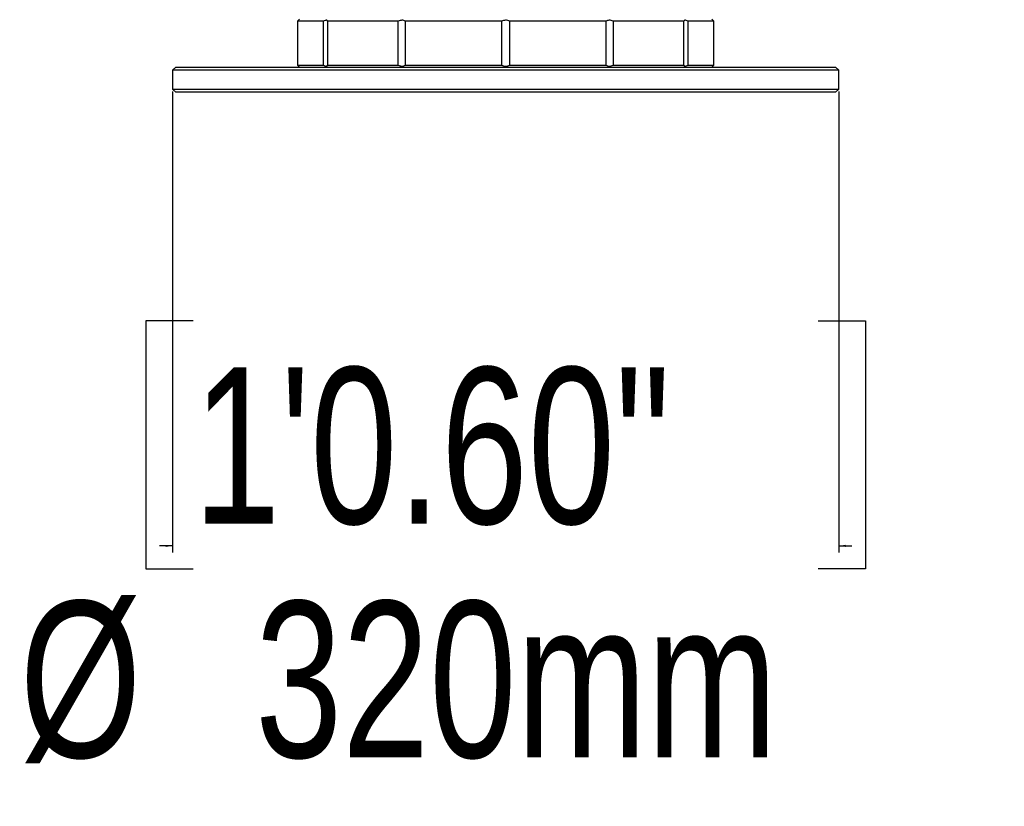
# Model space of a CAD drawing. Header units: millimetres. Extents: x 20 to 26059, y 28 to 17777.
# Tile 60 of 72: x 22093 to 23039, y 1572 to 2327. Entities that reach past the tile are written whole.
import ezdxf

# ---------------------------------------------------------------- set-up
doc = ezdxf.new("R2010")
doc.units = ezdxf.units.MM
doc.header["$LTSCALE"] = 2
doc.layers.add('COMPONENT_GEOMETRY', color=7, linetype='Continuous')
doc.styles.add('SLDTEXTSTYLE0', font='TXT', dxfattribs={"width": 0.75})
doc.dimstyles.new('SLDDIMSTYLE2', dxfattribs={"dimtxt": 150, "dimasz": 6.604, "dimexe": 0, "dimexo": 0.0625, "dimgap": 37.5, "dimtad": 0, "dimtih": 1, "dimtoh": 1, "dimdec": 1, "dimrnd": 1e-09, "dimzin": 12, "dimdsep": 46, "dimtxsty": 'SLDTEXTSTYLE0', "dimsah": 1, "dimcen": 0.09, "dimadec": 0, "dimazin": 3, "dimtfac": 1, "dimtdec": 1, "dimtmove": 0, "dimatfit": 0, "dimfxl": 1, "dimfrac": 2, "dimtolj": 1, "dimtzin": 12, "dimarcsym": 0})

# ---------------------------------------------------------------- blocks, each defined once
blk = doc.blocks.new('_D_5')
at = {"layer": 'COMPONENT_GEOMETRY', "color": 7}
for p, q in [((22239.5, 2257.79), (22239.5, 1815.38)), ((22879.5, 2257.79), (22879.5, 1815.38)), ((22259.39, 2037.77), (22213.69, 2037.77)), ((22213.69, 2037.77), (22213.69, 1799.64)), ((22859.6, 2037.77), (22905.3, 2037.77)), ((22905.3, 2037.77), (22905.3, 1799.64)), ((22239.5, 1821.73), (22226.8, 1821.73)), ((22879.5, 1821.73), (22892.2, 1821.73)), ((22213.69, 1799.64), (22259.39, 1799.64)), ((22905.3, 1799.64), (22859.6, 1799.64))]:
    blk.add_line(p, q, dxfattribs=at)
for points in [[(22239.5, 1821.73), (22232.89, 1822.74), (22232.89, 1820.71)], [(22879.5, 1821.73), (22886.1, 1820.71), (22886.1, 1822.74)]]:
    blk.add_solid(points, dxfattribs=at)
at = {"layer": 'COMPONENT_GEOMETRY', "color": 7, "char_height": 150, "attachment_point": 1, "style": 'SLDTEXTSTYLE0'}
for s, insert in [('1\'0.60"', (22259.39, 1993)), ('%%c', (22092.64, 1768.58)), ('320mm', (22318.86, 1768.58))]:
    blk.add_mtext(s, dxfattribs=dict(at, insert=insert))

msp = doc.modelspace()

# ---------------------------------------------------------------- linework, layer by layer
at = {"color": 7, "linetype": 'Continuous', "lineweight": 25}
for p, q in [((22361.5, 2327.33), (22360.49, 2326.31)), ((22758.51, 2326.31), (22757.5, 2327.33)), ((22384.42, 2325.33), (22359.53, 2325.33)), ((22359.53, 2325.33), (22359.53, 2283.33)), ((22384.42, 2283.33), (22384.42, 2325.33)), ((22456.22, 2325.33), (22388.23, 2325.33)), ((22388.23, 2325.33), (22388.23, 2283.33)), ((22456.22, 2283.33), (22456.22, 2325.33)), ((22555.69, 2325.33), (22462.81, 2325.33)), ((22462.81, 2325.33), (22462.81, 2283.33)), ((22555.69, 2283.33), (22555.69, 2325.33)), ((22656.18, 2325.33), (22563.3, 2325.33)), ((22563.3, 2325.33), (22563.3, 2283.33)), ((22656.18, 2283.33), (22656.18, 2325.33)), ((22730.77, 2325.33), (22662.77, 2325.33)), ((22662.77, 2325.33), (22662.77, 2283.33)), ((22730.77, 2283.33), (22730.77, 2325.33)), ((22759.46, 2325.33), (22734.57, 2325.33)), ((22734.57, 2325.33), (22734.57, 2283.33)), ((22759.46, 2283.33), (22759.46, 2325.33)), ((22242.5, 2281.33), (22239.5, 2278.33)), ((22242.5, 2281.33), (22335.34, 2281.33)), ((22335.34, 2281.33), (22876.5, 2281.33)), ((22359.53, 2283.33), (22384.42, 2283.33)), ((22360.49, 2282.34), (22361.5, 2281.33)), ((22388.23, 2283.33), (22456.22, 2283.33)), ((22462.81, 2283.33), (22555.69, 2283.33)), ((22563.3, 2283.33), (22656.18, 2283.33)), ((22662.77, 2283.33), (22730.77, 2283.33)), ((22734.57, 2283.33), (22759.46, 2283.33)), ((22757.5, 2281.33), (22758.51, 2282.34)), ((22879.5, 2278.33), (22876.5, 2281.33)), ((22239.5, 2278.33), (22239.5, 2260.33)), ((22333.22, 2278.33), (22239.5, 2278.33)), ((22879.5, 2278.33), (22333.22, 2278.33)), ((22879.5, 2260.33), (22879.5, 2278.33)), ((22239.5, 2260.33), (22242.5, 2257.33)), ((22239.5, 2260.33), (22333.22, 2260.33)), ((22335.34, 2257.33), (22242.5, 2257.33)), ((22333.22, 2260.33), (22879.5, 2260.33)), ((22876.5, 2257.33), (22335.34, 2257.33)), ((22876.5, 2257.33), (22879.5, 2260.33))]:
    msp.add_line(p, q, dxfattribs=at)
for points, knots in [([(22359.53, 2325.33), (22359.81, 2325.61), (22360.35, 2326.18), (22360.44, 2326.27), (22360.49, 2326.31)], [0, 0, 0, 0, 0.509009, 1, 1, 1, 1]), ([(22388.23, 2325.33), (22388.17, 2325.6), (22388.04, 2326.16), (22387.21, 2326.41), (22385.96, 2326.14), (22384.95, 2325.61), (22384.42, 2325.33)], [0, 0, 0, 0, 0.25434, 0.510225, 0.74435, 1, 1, 1, 1]), ([(22462.81, 2325.33), (22462.44, 2325.6), (22461.69, 2326.16), (22460.01, 2326.41), (22458.1, 2326.14), (22456.86, 2325.61), (22456.22, 2325.33)], [0, 0, 0, 0, 0.25434, 0.510225, 0.74435, 1, 1, 1, 1]), ([(22563.3, 2325.33), (22562.72, 2325.6), (22561.54, 2326.16), (22559.47, 2326.41), (22557.41, 2326.14), (22556.28, 2325.61), (22555.69, 2325.33)], [0, 0, 0, 0, 0.25434, 0.510225, 0.74435, 1, 1, 1, 1]), ([(22662.77, 2325.33), (22662.13, 2325.6), (22660.84, 2326.16), (22658.93, 2326.41), (22657.28, 2326.14), (22656.56, 2325.61), (22656.18, 2325.33)], [0, 0, 0, 0, 0.25434, 0.510225, 0.74435, 1, 1, 1, 1]), ([(22734.57, 2325.33), (22734.05, 2325.6), (22732.99, 2326.16), (22731.75, 2326.41), (22730.94, 2326.14), (22730.83, 2325.61), (22730.77, 2325.33)], [0, 0, 0, 0, 0.25434, 0.510225, 0.74435, 1, 1, 1, 1]), ([(22758.51, 2326.31), (22758.5, 2326.32), (22758.42, 2326.4), (22758.71, 2326.11), (22759.2, 2325.59), (22759.46, 2325.33)], [0, 0, 0, 0, 0.021086, 0.489031, 1, 1, 1, 1]), ([(22360.49, 2282.34), (22360.49, 2282.33), (22360.57, 2282.25), (22360.28, 2282.55), (22359.79, 2283.06), (22359.53, 2283.33)], [0, 0, 0, 0, 0.021086, 0.489031, 1, 1, 1, 1]), ([(22384.42, 2283.33), (22384.95, 2283.05), (22386, 2282.49), (22387.24, 2282.24), (22388.05, 2282.51), (22388.16, 2283.05), (22388.23, 2283.33)], [0, 0, 0, 0, 0.25434, 0.510225, 0.74435, 1, 1, 1, 1]), ([(22456.22, 2283.33), (22456.86, 2283.05), (22457.82, 2282.63), (22459.13, 2282.37), (22460.33, 2282.28), (22461.72, 2282.51), (22462.44, 2283.05), (22462.81, 2283.33)], [0, 0, 0, 0, 0.254059, 0.38024, 0.510765, 0.744631, 1, 1, 1, 1]), ([(22555.69, 2283.33), (22556.28, 2283.05), (22557.45, 2282.49), (22559.52, 2282.24), (22561.58, 2282.51), (22562.71, 2283.05), (22563.3, 2283.33)], [0, 0, 0, 0, 0.25434, 0.510225, 0.74435, 1, 1, 1, 1]), ([(22656.18, 2283.33), (22656.55, 2283.05), (22657.3, 2282.49), (22658.98, 2282.24), (22660.89, 2282.51), (22662.13, 2283.05), (22662.77, 2283.33)], [0, 0, 0, 0, 0.25434, 0.510225, 0.74435, 1, 1, 1, 1]), ([(22730.77, 2283.33), (22730.83, 2283.05), (22730.95, 2282.49), (22731.78, 2282.24), (22733.03, 2282.51), (22734.04, 2283.05), (22734.57, 2283.33)], [0, 0, 0, 0, 0.25434, 0.510225, 0.74435, 1, 1, 1, 1]), ([(22759.46, 2283.33), (22759.18, 2283.04), (22758.64, 2282.47), (22758.55, 2282.38), (22758.51, 2282.34)], [0, 0, 0, 0, 0.509009, 1, 1, 1, 1])]:
    msp.add_open_spline(points, degree=3, knots=knots, dxfattribs=at)

# ---------------------------------------------------------------- dimensions: what is measured, and where the dimension line sits
at = {"layer": 'COMPONENT_GEOMETRY', "color": 7}
dim = msp.add_linear_dim(base=(22239.5, 1821.73), p1=(22879.5, 2260.33), p2=(22239.5, 2260.33), text='%%c<>', dimstyle='SLDDIMSTYLE2', dxfattribs=at)
dim.commit()
dim.dimension.update_dxf_attribs({"geometry": '_D_5', "text_midpoint": (22559.5, 1821.73), "dimtype": 160})

doc.saveas('drawing.dxf')
